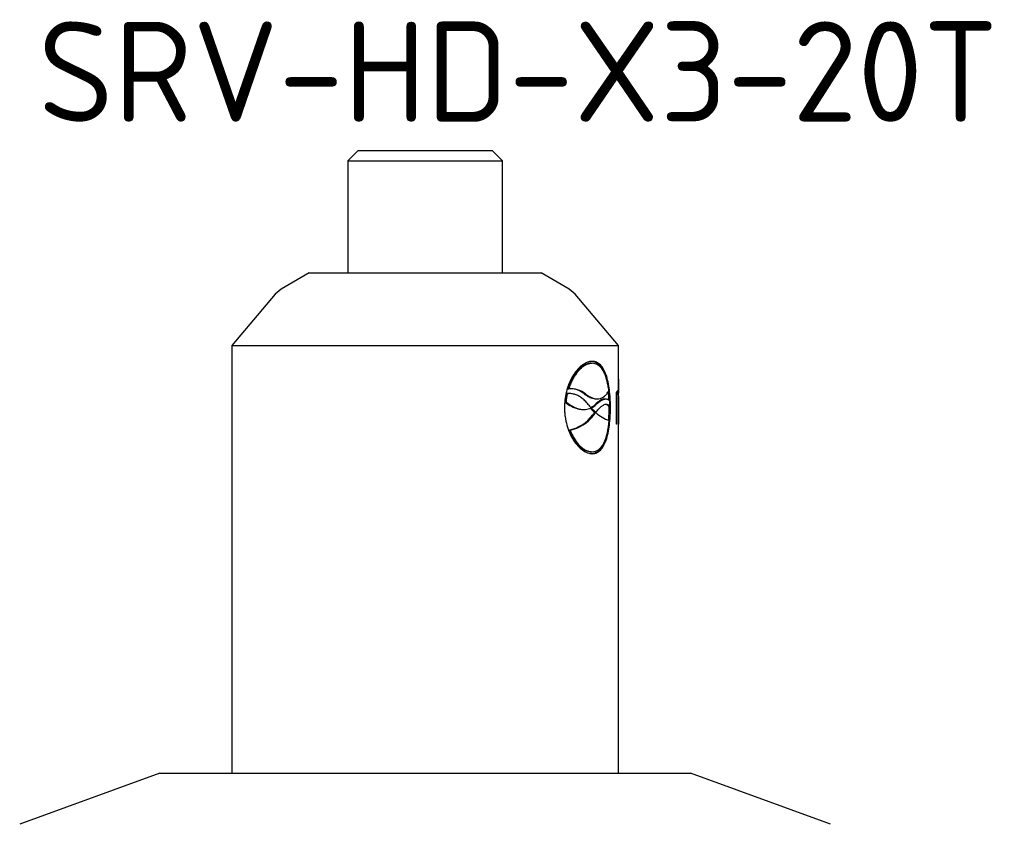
# Paper-space layout 'Sheet2' of a CAD drawing. Header units: millimetres. Extents: x 0 to 296, y -85 to 198.
# Tile 4 of 4: x 205 to 274, y 141 to 198. Entities that reach past the tile are written whole.
import ezdxf
from ezdxf.enums import TextEntityAlignment as Align

# ---------------------------------------------------------------- set-up
doc = ezdxf.new("R2010")
doc.units = ezdxf.units.MM
doc.layers.add('Default', color=7, linetype='Continuous')
doc.layers.add('SRV-HD-X3-20T', color=7, linetype='Continuous')
doc.styles.add('SEACAD_Solid_Edge_ISO', font='seiso.ttf')

# ---------------------------------------------------------------- blocks, each defined once
blk = doc.blocks.new('SE11')
at = {"layer": 'SRV-HD-X3-20T', "color": 7, "linetype": 'Continuous'}
for p, q in [((228.9258293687, 188.5486484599), (228.2058293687, 187.8286484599)), ((228.9258293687, 188.5486484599), (238.2858293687, 188.5486484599)), ((239.0058293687, 187.8286484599), (238.2858293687, 188.5486484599)), ((228.2058293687, 187.8286484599), (239.0058293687, 187.8286484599)), ((228.2058293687, 187.8286484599), (228.2058293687, 179.9986484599)), ((239.0058293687, 179.9986484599), (239.0058293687, 187.8286484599)), ((225.5058293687, 179.9986484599), (223.5438293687, 178.8658872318)), ((225.5058293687, 179.9986484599), (241.7058293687, 179.9986484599)), ((243.6678293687, 178.8658872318), (241.7058293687, 179.9986484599)), ((223.5438293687, 178.8658872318), (223.1265880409, 178.5136484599)), ((244.0850706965, 178.5136484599), (243.6678293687, 178.8658872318)), ((223.1265880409, 178.5136484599), (220.1058293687, 174.9136484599)), ((247.1058293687, 174.9136484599), (244.0850706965, 178.5136484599)), ((220.1058293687, 174.9136484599), (247.1058293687, 174.9136484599)), ((220.1058293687, 174.9136484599), (220.1058293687, 145.0281078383)), ((247.1058293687, 171.6756271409), (247.1058293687, 174.9136484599)), ((245.1953558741, 173.6762913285), (245.2788390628, 173.6744585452)), ((247.1042877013, 172.5610460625), (247.0981699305, 172.5610460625)), ((247.0981699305, 172.5610460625), (247.0981699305, 169.4114982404)), ((247.1042877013, 172.5610460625), (247.1042877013, 171.5918384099)), ((243.4527968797, 171.5449552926), (243.5407581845, 171.5430241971)), ((243.5488985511, 171.8982055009), (243.6365335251, 171.8962815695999)), ((243.7529760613, 171.561227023), (243.665723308, 171.5631425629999)), ((244.7205163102, 171.5340772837), (244.8048884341, 171.5322249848)), ((246.9486718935, 171.5876984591), (246.9486718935, 169.4114980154)), ((246.9486718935, 171.4432760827), (246.9845183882, 171.4432760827)), ((246.953592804, 171.5325003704), (247.0431751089, 171.5325003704)), ((246.9845183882, 171.4432760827), (246.9845183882, 169.4114980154)), ((247.0232841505, 171.7325454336), (247.0628920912, 171.7325644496)), ((247.0981699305, 171.5918384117), (247.1042877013, 171.5918384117)), ((247.0981699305, 171.3793654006), (247.1042877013, 171.3793654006)), ((247.1042877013, 171.3793654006), (247.1042877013, 169.4114980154)), ((247.1058293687, 145.0281078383), (247.1058293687, 171.4706855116)), ((243.3660174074, 170.9734420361), (243.4542806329, 170.9715043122)), ((245.4756588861, 170.7975856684), (245.5587700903, 170.7957610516)), ((245.5409946, 171.1905184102), (245.6086856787, 171.1890323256)), ((245.6094450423, 171.1890156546), (245.6240403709, 171.1886952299)), ((246.2326429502, 171.1748928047), (246.1497419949, 171.1767128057)), ((246.4281961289, 170.690994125), (246.511481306, 170.6891656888)), ((244.6067365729, 170.4545999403), (244.6913679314, 170.4527419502)), ((245.1903427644, 170.548969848), (245.2192803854, 170.5483345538)), ((245.195534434, 170.5745750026), (245.2380224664, 170.5705200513)), ((245.2192803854, 170.5483345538), (245.20065727, 170.5529185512)), ((245.2998511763, 170.0606896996), (245.3831808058, 170.0588602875)), ((245.4317364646, 170.2332660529), (245.4518123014, 170.2332655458)), ((245.4317364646, 170.2332660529), (245.5148972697, 170.2314403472)), ((245.440111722, 170.2438160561), (245.5232628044, 170.2419905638)), ((245.4518123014, 170.2332655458), (245.5349500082, 170.2314403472)), ((245.5148972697, 170.2314403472), (245.5349500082, 170.2314403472)), ((246.4657067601, 170.5845589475), (246.552014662, 170.5845589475)), ((246.9845183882, 169.4114980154), (246.9486718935, 169.4114980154)), ((247.1042877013, 169.4114980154), (247.0981699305, 169.4114980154)), ((243.6429960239, 169.0103630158), (243.7303196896, 169.008445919)), ((245.1953558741, 167.4969294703), (245.2788390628, 167.495096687)), ((215.0676575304, 145.0281078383), (205.2795748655, 141.4655370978)), ((215.0676575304, 145.0281078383), (252.1440012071, 145.0281078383)), ((261.9320838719, 141.4655370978), (252.1440012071, 145.0281078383))]:
    blk.add_line(p, q, dxfattribs=at)
for centre, radius, start, end in [((247.8970566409, 170.5915635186), 4.458992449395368, 167.6794857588, 175.1120275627), ((243.7795992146, 170.2986076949), 1.60406658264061, 50.2692085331, 95.11697392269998), ((243.7204440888, 170.3832090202), 1.52467773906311, 49.01027517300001, 88.3427544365), ((37.8113934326, 175.9604613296), 209.2045254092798, 358.7872039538, 358.8190772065), ((36.497338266, 175.9895512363), 210.608581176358, 358.7838545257, 358.841982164), ((246.4334702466, 171.441418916), 0.6736814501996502, 354.7149332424, 7.3954939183), ((248.991497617, 174.0175079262), 5.124755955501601, 218.9515846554, 222.2079816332), ((244.5834692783, 171.7282415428), 1.289233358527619, 297.7372438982, 313.791105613), ((244.6664868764, 171.7253939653), 1.2885599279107, 296.3303491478, 313.8255878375), ((236.4149711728, 170.5916016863), 10.0969815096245, 0.5536399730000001, 2.534716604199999), ((243.1572718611, 171.6085566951), 2.643206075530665, 280.589036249, 324.1544638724), ((243.2424193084, 171.6017955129), 2.63884613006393, 280.6548102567, 324.218150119), ((248.5134829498, 173.602102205), 4.552328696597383, 222.3889463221, 227.536477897), ((248.5886773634, 173.5877657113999), 4.537728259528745, 222.0526639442, 227.5039425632), ((251.3271895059, 165.5911950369), 7.503678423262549, 141.7831567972, 143.4416956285), ((251.3905494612, 165.6104738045), 7.47506658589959, 141.816358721, 143.4804833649), ((247.080022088, 171.8212327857), 2.21690949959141, 225.8172965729, 254.1163154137)]:
    blk.add_arc(centre, radius, start, end, dxfattribs=at)
for points, knots in [([(245.2788390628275, 173.8096933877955), (245.2081588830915, 173.805606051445), (245.1534531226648, 173.8004469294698), (245.1077156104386, 173.7926579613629), (245.0904909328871, 173.7893548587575), (245.0635271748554, 173.7832850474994), (245.0498469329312, 173.7798471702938), (245.0082004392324, 173.7683246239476), (244.9796284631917, 173.7590310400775), (244.8325852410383, 173.7045036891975), (244.7229667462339, 173.644622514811), (244.3872963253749, 173.4035874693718), (244.1652261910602, 173.1636806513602), (243.7813095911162, 172.5642292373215), (243.6214255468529, 172.2092419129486), (243.4558490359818, 171.623200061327), (243.4143529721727, 171.4238109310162), (243.3706842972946, 171.1086657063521), (243.359593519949, 171.0009356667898), (243.3518754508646, 170.8755788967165), (243.3513108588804, 170.8634491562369), (243.349340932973, 170.8196135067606), (243.348402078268, 170.7954841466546), (243.3457239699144, 170.7164614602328), (243.3441231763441, 170.6549335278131), (243.342707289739, 170.5845593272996)], [0, 0, 0, 0, 0.0625, 0.0625, 0.078125, 0.078125, 0.09375, 0.09375, 0.1249999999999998, 0.1249999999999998, 0.2499999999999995, 0.2499999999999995, 0.5, 0.5, 0.7499999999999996, 0.7499999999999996, 0.8750000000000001, 0.8750000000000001, 0.9374999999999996, 0.9374999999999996, 0.953125, 0.953125, 0.9687500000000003, 0.9687500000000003, 1, 1, 1, 1]), ([(245.1953558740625, 173.6762913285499), (245.1570241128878, 173.6746989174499), (245.0759941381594, 173.6713327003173), (244.9431777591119, 173.641815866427), (244.795057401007, 173.5869693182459), (244.6323860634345, 173.4985589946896), (244.4574985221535, 173.3701554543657), (244.2638329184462, 173.1883600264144), (244.0699332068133, 172.9543355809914), (243.8933012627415, 172.6825593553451), (243.7503285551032, 172.4103093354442), (243.6359841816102, 172.1515302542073), (243.5765755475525, 171.9787155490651), (243.5488985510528, 171.898205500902)], [0, 0, 0, 0, 0.0647156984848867, 0.1368032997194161, 0.2162629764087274, 0.3031244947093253, 0.3974548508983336, 0.4992549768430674, 0.6222874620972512, 0.7338064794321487, 0.8338704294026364, 0.9226043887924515, 1, 1, 1, 1]), ([(245.2788390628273, 173.6744585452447), (245.247915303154, 173.6723411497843), (245.1866389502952, 173.6681454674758), (245.0932042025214, 173.650564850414), (245.0000325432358, 173.6247092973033), (244.9070923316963, 173.5898058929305), (244.8145771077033, 173.5460539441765), (244.7226161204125, 173.4933992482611), (244.6313496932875, 173.4318553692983), (244.5409109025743, 173.3614205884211), (244.4514239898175, 173.2820946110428), (244.3338620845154, 173.1647921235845), (244.1914674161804, 172.9979101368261), (244.0312264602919, 172.7667472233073), (243.884124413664, 172.5054188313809), (243.7495921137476, 172.2153997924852), (243.6746286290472, 172.0038084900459), (243.6365335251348, 171.8962815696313)], [0, 0, 0, 0, 0.0525613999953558, 0.104151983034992, 0.1549063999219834, 0.2049660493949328, 0.2544782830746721, 0.3035953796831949, 0.3524733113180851, 0.4012703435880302, 0.4501455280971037, 0.4992571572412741, 0.597425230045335, 0.695353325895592, 0.794294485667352, 0.8954641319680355, 1, 1, 1, 1]), ([(246.0401397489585, 173.1729303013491), (246.0162589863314, 173.2209904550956), (245.954808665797, 173.3332132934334), (245.8458593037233, 173.486785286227), (245.7091843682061, 173.6230413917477), (245.5565571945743, 173.7227435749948), (245.3876748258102, 173.788871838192), (245.2640305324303, 173.8026644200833), (245.2010189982, 173.8096933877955)], [0.5942545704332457, 0.5942545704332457, 0.5942545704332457, 0.5942545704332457, 0.6417254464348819, 0.7110018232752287, 0.7805899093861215, 0.8513923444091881, 0.9242666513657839, 1, 1, 1, 1]), ([(246.5520146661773, 170.5845589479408), (246.5508563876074, 170.7252275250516), (246.5493925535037, 170.8305911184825), (246.5471763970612, 170.9181646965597), (246.5462366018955, 170.9510084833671), (246.5445065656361, 171.0021464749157), (246.5435256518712, 171.0279752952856), (246.5402325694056, 171.1062412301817), (246.5375702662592, 171.1594578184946), (246.5218763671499, 171.43073725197), (246.5044925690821, 171.6253648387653), (246.4319926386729, 172.2049105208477), (246.3572984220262, 172.5642249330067), (246.1475749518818, 173.1636831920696), (246.013738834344, 173.4017851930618), (245.7668374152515, 173.6455227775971), (245.6790687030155, 173.7058876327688), (245.5336293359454, 173.7692441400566), (245.4827409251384, 173.7852912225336), (245.4223346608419, 173.7964467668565), (245.4164534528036, 173.79726376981), (245.3951560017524, 173.8001110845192), (245.3833871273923, 173.8014678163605), (245.3446274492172, 173.8053372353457), (245.3141890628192, 173.8076491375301), (245.2788390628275, 173.8096933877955)], [0, 0, 0, 0, 0.0625000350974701, 0.0625000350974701, 0.0781250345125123, 0.0781250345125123, 0.0937500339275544, 0.0937500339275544, 0.1250000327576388, 0.1250000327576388, 0.2500000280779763, 0.2500000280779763, 0.5000000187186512, 0.5000000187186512, 0.7500000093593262, 0.7500000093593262, 0.8750000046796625, 0.8750000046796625, 0.9375000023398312, 0.9375000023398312, 0.9531250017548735, 0.9531250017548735, 0.9687500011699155, 0.9687500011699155, 1, 1, 1, 1]), ([(246.4417318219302, 171.7678901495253), (246.4334478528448, 171.8259163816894), (246.4170408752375, 171.9408413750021), (246.3885908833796, 172.1063327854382), (246.3574697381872, 172.2643588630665), (246.3232646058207, 172.4145820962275), (246.2858943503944, 172.5570835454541), (246.2451794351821, 172.6918342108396), (246.200954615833, 172.8188346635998), (246.1530408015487, 172.9380763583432), (246.1012484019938, 173.0495616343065), (246.0268515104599, 173.1876889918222), (245.9244375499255, 173.3390782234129), (245.786551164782, 173.4832631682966), (245.6333304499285, 173.5877272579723), (245.4645996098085, 173.65569330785), (245.3414412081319, 173.6681345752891), (245.2788390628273, 173.6744585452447)], [0, 0, 0, 0, 0.0526883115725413, 0.1043528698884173, 0.1551371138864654, 0.2051920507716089, 0.2546753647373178, 0.3037502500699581, 0.3525839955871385, 0.4013463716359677, 0.4502078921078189, 0.4993380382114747, 0.5978864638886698, 0.6958751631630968, 0.7946774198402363, 0.895633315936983, 1, 1, 1, 1]), ([(243.6657890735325, 171.5635762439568), (243.6492945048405, 171.563884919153), (243.5789027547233, 171.563225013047), (243.5074467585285, 171.5528727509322), (243.452796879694, 171.544955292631)], [0.8764038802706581, 0.8764038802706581, 0.8764038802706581, 0.8764038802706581, 0.9054731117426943, 1, 1, 1, 1]), ([(245.0060904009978, 170.7957610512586), (244.9666899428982, 170.8420841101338), (244.8894070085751, 170.9329455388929), (244.7686151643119, 171.0563454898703), (244.6473306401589, 171.1666591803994), (244.5252427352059, 171.2632395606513), (244.4026290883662, 171.3462454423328), (244.2796126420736, 171.4156268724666), (244.1563506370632, 171.4713936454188), (244.0329851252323, 171.513503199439), (243.9096650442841, 171.5420459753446), (243.7865110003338, 171.556638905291), (243.6637355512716, 171.5585961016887), (243.5815204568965, 171.5481856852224), (243.5407581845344, 171.5430241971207)], [0, 0, 0, 0, 0.100844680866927, 0.1978041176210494, 0.2910370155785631, 0.3807218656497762, 0.4670591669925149, 0.5502736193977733, 0.6306161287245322, 0.7083654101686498, 0.7838289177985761, 0.8573427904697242, 0.9292705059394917, 1, 1, 1, 1]), ([(244.7205163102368, 171.5340772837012), (244.7787730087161, 171.4925565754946), (244.8929810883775, 171.4111582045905), (245.0586124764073, 171.3200277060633), (245.2782066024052, 171.2256138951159), (245.4372719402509, 171.1926670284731), (245.5413155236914, 171.1904057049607)], [0, 0, 0, 0, 0.0871900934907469, 0.1709299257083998, 0.2510804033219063, 0.4265564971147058, 0.4265564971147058, 0.4265564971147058, 0.4265564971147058]), ([(244.804888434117, 171.5322249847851), (244.8613483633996, 171.4918002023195), (244.973531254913, 171.4114782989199), (245.1389457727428, 171.3194741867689), (245.4070319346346, 171.2034955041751), (245.7636459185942, 171.1537612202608), (246.0851875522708, 171.3143524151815), (246.3029830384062, 171.5399734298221), (246.3951240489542, 171.6913295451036), (246.4417318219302, 171.7678901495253)], [0, 0, 0, 0, 0.0846512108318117, 0.1681974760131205, 0.2510841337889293, 0.499579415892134, 0.748416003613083, 0.8727410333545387, 1, 1, 1, 1]), ([(246.4527785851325, 171.0846637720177), (246.4517857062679, 171.1068121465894), (246.4478733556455, 171.189092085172), (246.4396697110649, 171.3297940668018), (246.4265491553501, 171.504599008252), (246.4148192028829, 171.6302718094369), (246.4077024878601, 171.6978403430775), (246.4064590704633, 171.7094137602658)], [0.0996172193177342, 0.0996172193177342, 0.0996172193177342, 0.0996172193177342, 0.1129501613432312, 0.1492193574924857, 0.184957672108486, 0.2202677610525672, 0.2275843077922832, 0.2275843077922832, 0.2275843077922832, 0.2275843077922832]), ([(247.0460076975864, 171.7449729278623), (247.0383199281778, 171.7436454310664), (247.0332087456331, 171.7419528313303), (247.0176646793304, 171.7280067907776), (247.0101114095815, 171.7187908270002), (246.9940016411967, 171.6944287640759), (246.9836119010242, 171.6757654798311), (246.9656733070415, 171.636128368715), (246.9569502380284, 171.6133788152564), (246.9486718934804, 171.587698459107)], [0, 0, 0, 0, 0.2499999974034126, 0.2499999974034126, 0.4999999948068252, 0.4999999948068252, 0.7499999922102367, 0.7499999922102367, 1, 1, 1, 1]), ([(246.9845183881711, 171.4432760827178), (246.9934944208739, 171.4731020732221), (247.004200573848, 171.4959456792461), (247.0272549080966, 171.5276655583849), (247.0328984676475, 171.5310536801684), (247.0431741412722, 171.5325002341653), (247.0431744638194, 171.5325002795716), (247.0431747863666, 171.5325003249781), (247.04317510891, 171.5325003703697)], [0, 0, 0, 0, 0.4999921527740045, 0.4999921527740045, 0.9999843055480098, 0.9999843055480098, 0.9999843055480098, 1, 1, 1, 1]), ([(247.0629094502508, 171.7331690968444), (247.0627023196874, 171.7371325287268), (247.0622891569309, 171.7378850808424), (247.0610954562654, 171.7394320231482), (247.0606179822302, 171.739864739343), (247.0581928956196, 171.741865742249), (247.057127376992, 171.7424130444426), (247.0519835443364, 171.7445947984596), (247.0506506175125, 171.7447602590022), (247.0460079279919, 171.7449729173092), (247.0460078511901, 171.7449729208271), (247.0460077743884, 171.744972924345), (247.0460076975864, 171.7449729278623)], [0, 0, 0, 0, 0.0583069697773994, 0.0583069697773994, 0.1928332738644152, 0.1928332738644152, 0.4618858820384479, 0.4618858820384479, 0.9999910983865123, 0.9999910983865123, 0.9999910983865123, 1, 1, 1, 1]), ([(243.3660174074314, 170.9734420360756), (243.6708556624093, 170.7337346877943), (243.9809274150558, 170.5729018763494), (244.3930634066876, 170.4717641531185), (244.5014801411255, 170.4567620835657), (244.6067671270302, 170.4543899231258)], [0, 0, 0, 0, 0.5, 0.5, 0.6845503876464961, 0.6845503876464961, 0.6845503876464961, 0.6845503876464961]), ([(243.4542806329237, 170.9715043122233), (243.7581382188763, 170.731747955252), (244.0673084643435, 170.5709438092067), (244.6677482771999, 170.4232952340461), (244.9483552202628, 170.4394996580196), (245.2006572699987, 170.5529185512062)], [0, 0, 0, 0, 0.5, 0.5, 1, 1, 1, 1]), ([(246.1480426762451, 171.176750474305), (246.1476203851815, 171.1767594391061), (246.1220396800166, 171.1772595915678), (246.070300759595, 171.1731283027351), (245.9908312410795, 171.1529718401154), (245.909216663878, 171.1198277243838), (245.825706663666, 171.0749859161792), (245.7405020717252, 171.0196658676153), (245.6536212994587, 170.9553111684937), (245.5656841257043, 170.880169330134), (245.5056728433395, 170.8251186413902), (245.4756588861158, 170.7975856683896)], [0.3319167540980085, 0.3319167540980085, 0.3319167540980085, 0.3319167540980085, 0.3333177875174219, 0.4167581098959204, 0.5002067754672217, 0.5835822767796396, 0.6669270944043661, 0.7502563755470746, 0.8335287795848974, 0.9167413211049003, 1, 1, 1, 1]), ([(245.523262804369, 170.2419905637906), (245.5917875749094, 170.3228777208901), (245.7211329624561, 170.4755579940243), (245.8987516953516, 170.6497732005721), (246.0512874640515, 170.7622342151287), (246.1841853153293, 170.816572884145), (246.3036606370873, 170.8243593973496), (246.4146070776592, 170.7892905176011), (246.4794752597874, 170.722245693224), (246.5114813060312, 170.6891656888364)], [0, 0, 0, 0, 0.1872420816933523, 0.3534327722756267, 0.5002317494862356, 0.6265767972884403, 0.7494996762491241, 0.8764028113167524, 1, 1, 1, 1]), ([(246.50207388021, 171.0381378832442), (246.4876495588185, 171.0527587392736), (246.4587418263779, 171.0820603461), (246.4124328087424, 171.1153737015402), (246.3638284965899, 171.1409453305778), (246.31263920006, 171.1580054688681), (246.2588397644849, 171.1667657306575), (246.2023322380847, 171.1671721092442), (246.1430375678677, 171.1592435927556), (246.0808706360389, 171.1429795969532), (246.0157470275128, 171.1183842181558), (245.9475818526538, 171.085462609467), (245.8762879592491, 171.0442091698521), (245.8017852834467, 170.9946598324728), (245.723964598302, 170.9366867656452), (245.6428292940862, 170.8707973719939), (245.5870545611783, 170.8210094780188), (245.5587700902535, 170.7957610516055)], [0, 0, 0, 0, 0.0595991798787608, 0.1194425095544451, 0.1797273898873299, 0.2406469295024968, 0.3023882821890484, 0.365131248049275, 0.4290471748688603, 0.4942981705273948, 0.5610366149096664, 0.6294049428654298, 0.6995356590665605, 0.7715515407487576, 0.8455659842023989, 0.9216834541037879, 1, 1, 1, 1]), ([(246.228005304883, 170.8183164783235), (246.2481405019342, 170.8150967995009), (246.3193735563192, 170.7942802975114), (246.3824930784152, 170.7343720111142), (246.4281961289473, 170.6909941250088)], [0.760579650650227, 0.760579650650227, 0.760579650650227, 0.760579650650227, 0.8266425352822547, 1, 1, 1, 1]), ([(243.342707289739, 170.5845593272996), (243.3455377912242, 170.443900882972), (243.3491099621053, 170.338544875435), (243.3544989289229, 170.2509777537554), (243.3567824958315, 170.2181373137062), (243.3609784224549, 170.1670036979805), (243.3633544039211, 170.1411769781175), (243.3713143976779, 170.0629170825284), (243.3777306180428, 170.0097041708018), (243.4153232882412, 169.7384413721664), (243.4564850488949, 169.5438400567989), (243.6202381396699, 168.964344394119), (243.7813718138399, 168.6050929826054), (244.1652838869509, 168.0057293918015), (244.3848616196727, 167.7676816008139), (244.7242517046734, 167.5239952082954), (244.836364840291, 167.4636446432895), (245.0071822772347, 167.4003017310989), (245.0644931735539, 167.3842586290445), (245.1299697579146, 167.3731057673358), (245.1362841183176, 167.372288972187), (245.1590229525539, 167.3694423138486), (245.1714938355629, 167.3680858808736), (245.2121189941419, 167.364217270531), (245.2434915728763, 167.3619057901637), (245.2788390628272, 167.3598618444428)], [0, 0, 0, 0, 0.0625, 0.0625, 0.078125, 0.078125, 0.0937500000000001, 0.0937500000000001, 0.1250000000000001, 0.1250000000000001, 0.2500000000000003, 0.2500000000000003, 0.5000000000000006, 0.5000000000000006, 0.7499999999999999, 0.7499999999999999, 0.8749999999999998, 0.8749999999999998, 0.9375000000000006, 0.9375000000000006, 0.953125, 0.953125, 0.9687499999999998, 0.9687499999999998, 1, 1, 1, 1]), ([(245.2788390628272, 167.3598618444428), (245.3495141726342, 167.3639485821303), (245.400652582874, 167.3691066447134), (245.4428427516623, 167.3768937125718), (245.4586157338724, 167.3801960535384), (245.483010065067, 167.3862644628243), (245.4952669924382, 167.3897015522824), (245.5322046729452, 167.4012214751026), (245.5570524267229, 167.4105129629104), (245.6822331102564, 167.4650280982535), (245.7677134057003, 167.5248967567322), (246.0118868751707, 167.7658786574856), (246.1475334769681, 168.0057397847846), (246.3572738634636, 168.6050828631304), (246.4314281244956, 168.9600281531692), (246.5047559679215, 169.5459981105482), (246.5222697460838, 169.7453756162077), (246.5405069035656, 170.0604893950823), (246.5450784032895, 170.1682151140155), (246.5482538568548, 170.2935600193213), (246.5484858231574, 170.3056893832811), (246.5492951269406, 170.3495218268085), (246.5496805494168, 170.3736494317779), (246.5507793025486, 170.4526663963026), (246.551435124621, 170.5141899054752), (246.5520146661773, 170.5845589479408)], [0, 0, 0, 0, 0.0625, 0.0625, 0.0781249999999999, 0.0781249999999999, 0.09375, 0.09375, 0.1250000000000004, 0.1250000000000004, 0.2499999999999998, 0.2499999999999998, 0.4999999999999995, 0.4999999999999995, 0.7500000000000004, 0.7500000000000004, 0.8749999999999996, 0.8749999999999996, 0.9374999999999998, 0.9374999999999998, 0.953125, 0.953125, 0.96875, 0.96875, 1, 1, 1, 1]), ([(246.4290221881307, 169.7015788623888), (246.4327081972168, 169.7474803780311), (246.4448421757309, 169.91279967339), (246.4598855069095, 170.2068409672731), (246.4637415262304, 170.4570427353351), (246.4657067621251, 170.58455894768)], [0.822765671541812, 0.822765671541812, 0.822765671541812, 0.822765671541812, 0.8510655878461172, 0.9240950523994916, 1, 1, 1, 1]), ([(245.2788390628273, 167.4950966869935), (245.6118888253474, 167.4957575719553), (245.8897672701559, 167.709273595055), (246.2931008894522, 168.4971195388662), (246.4147418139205, 169.054960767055), (246.473286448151, 169.6889664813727)], [0, 0, 0, 0, 0.5, 0.5, 1, 1, 1, 1]), ([(243.6429960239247, 169.0103630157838), (243.6659801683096, 168.9555542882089), (243.7194227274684, 168.8281134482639), (243.8216645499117, 168.6228952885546), (243.9590049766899, 168.3845579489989), (244.137783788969, 168.1296329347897), (244.3386088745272, 167.9072252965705), (244.5411944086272, 167.7369043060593), (244.7232036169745, 167.6209856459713), (244.8937868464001, 167.5465555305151), (245.0511272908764, 167.5039249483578), (245.1484895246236, 167.4992026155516), (245.1953558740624, 167.4969294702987)], [0, 0, 0, 0, 0.0606960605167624, 0.1411300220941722, 0.2412471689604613, 0.3611517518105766, 0.5010154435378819, 0.6143275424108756, 0.7208551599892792, 0.8205991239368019, 0.9136434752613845, 1, 1, 1, 1]), ([(243.7303196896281, 169.0084459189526), (243.7543777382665, 168.9516385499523), (243.8018957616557, 168.8394360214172), (243.8783946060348, 168.6802573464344), (243.9574095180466, 168.5307384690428), (244.0392404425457, 168.3913329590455), (244.1236479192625, 168.2619320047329), (244.2105218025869, 168.1425736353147), (244.2997072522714, 168.0332579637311), (244.3910499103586, 167.9339945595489), (244.4843840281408, 167.844789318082), (244.5795358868, 167.7656467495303), (244.6763228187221, 167.696570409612), (244.7745553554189, 167.637556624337), (244.8740312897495, 167.5886187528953), (244.9745592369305, 167.5496953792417), (245.0758690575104, 167.521003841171), (245.1779564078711, 167.5016825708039), (245.24493682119, 167.4973099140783), (245.2788390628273, 167.4950966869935)], [0, 0, 0, 0, 0.063318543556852, 0.1250630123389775, 0.1854062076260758, 0.2445332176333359, 0.3026407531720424, 0.3599360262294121, 0.4166351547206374, 0.4729611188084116, 0.5291413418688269, 0.5854050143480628, 0.6419803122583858, 0.6990916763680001, 0.7569573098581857, 0.8157870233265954, 0.8757805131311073, 0.9371261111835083, 1, 1, 1, 1]), ([(245.2010189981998, 167.3598618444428), (245.2331461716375, 167.362593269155), (245.2967225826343, 167.367998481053), (245.3877974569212, 167.3874556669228), (245.4745038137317, 167.4152088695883), (245.5567750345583, 167.4520316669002), (245.6348218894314, 167.4977264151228), (245.7087802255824, 167.5523478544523), (245.7788027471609, 167.6158834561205), (245.845034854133, 167.6883368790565), (245.907620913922, 167.7697059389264), (245.966702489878, 167.8599882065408), (246.0087941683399, 167.9349244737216), (246.0314404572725, 167.9791516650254), (246.0362553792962, 167.9887404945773)], [0, 0, 0, 0, 0.03834348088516, 0.0758778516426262, 0.1126940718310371, 0.1488885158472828, 0.1845625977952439, 0.2198222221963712, 0.2547770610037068, 0.2895396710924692, 0.3242244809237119, 0.3589466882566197, 0.3938211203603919, 0.403349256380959, 0.403349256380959, 0.403349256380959, 0.403349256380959])]:
    blk.add_open_spline(points, degree=3, knots=knots, dxfattribs=at)
for points in [[(247.04317510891, 171.5325003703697), (247.0486622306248, 171.5327254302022), (247.0537567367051, 171.5284202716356), (247.0584711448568, 171.519584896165)], [(247.1058256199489, 171.6775787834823), (247.1058234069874, 171.6547157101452), (247.1052871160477, 171.6259597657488), (247.1042877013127, 171.591838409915)], [(246.4657067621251, 170.58455894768), (246.4652879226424, 170.6199140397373), (246.4648690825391, 170.6552691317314), (246.4643595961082, 170.6906035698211)]]:
    blk.add_open_spline(points, degree=3, dxfattribs=at)

psp = doc.layouts.new('Sheet2')

# ---------------------------------------------------------------- block references
at = {"layer": 'Default'}
psp.add_blockref('SE11', (0, 0), dxfattribs=at)

# ---------------------------------------------------------------- texts
at = {"layer": 'Default', "color": 7, "linetype": 'Continuous', "style": 'SEACAD_Solid_Edge_ISO'}
psp.add_text('SRV-HD-X3-20T', height=7, dxfattribs=at).set_placement((206.5631502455, 197.5590230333), align=Align.TOP_LEFT)

doc.saveas('drawing.dxf')
